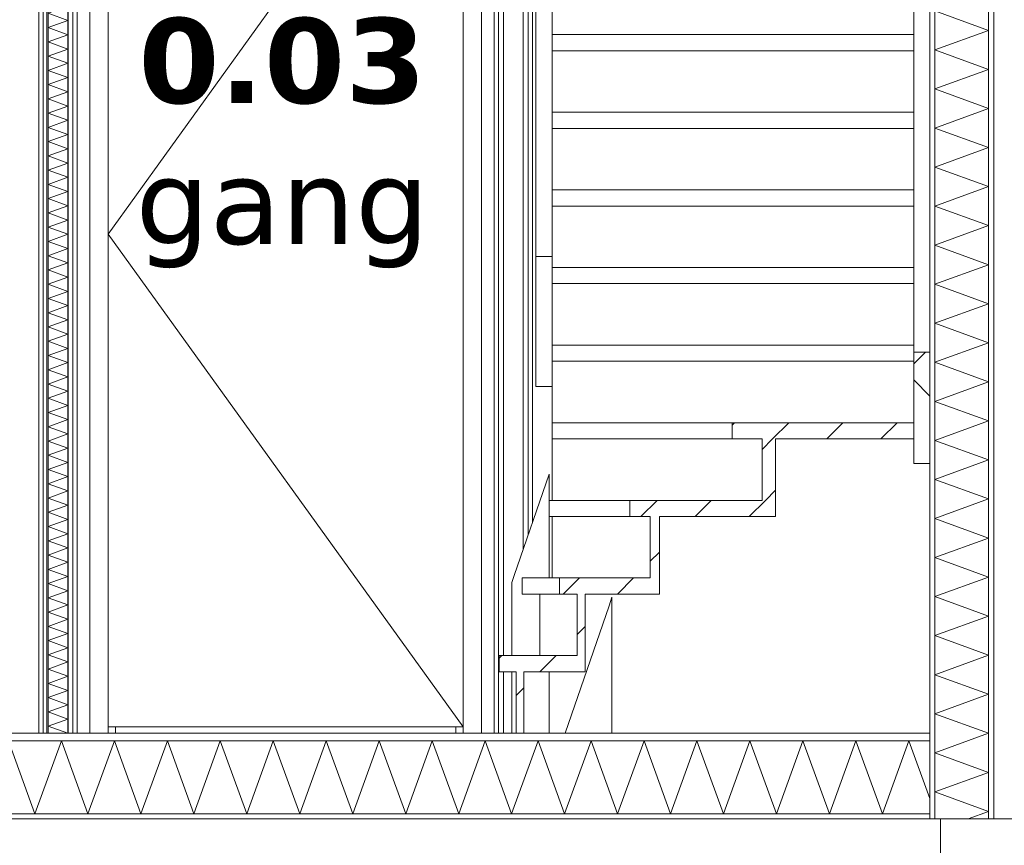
# Model space of a CAD drawing. Header units: millimetres. Extents: x -25778 to 297771, y -21930 to 17454.
# Tile 61 of 109: x 237126 to 239440, y -18992 to -17053. Entities that reach past the tile are written whole.
import ezdxf

# ---------------------------------------------------------------- set-up
doc = ezdxf.new("R2010")
doc.units = ezdxf.units.MM
doc.header["$MEASUREMENT"] = 0
for name, color, linetype in [('New_13 Vloeren op grondslag', 7, 'Continuous'), ('New_13 Vloeren op grondslag Doorsnede-arcering', 7, 'Continuous'), ('New_13 Vloeren op grondslag Laagscheidingslijnen', 7, 'Continuous'), ('New_16 Fundering', 7, 'Continuous'), ('New_16 Fundering Laagscheidingslijnen', 7, 'Continuous'), ('New_22 C Binnenwanden', 7, 'Continuous'), ('New_22 C Binnenwanden Deuren', 7, 'Continuous'), ('New_22 C Binnenwanden Doorsnede-arcering', 7, 'Continuous'), ('New_22 C Binnenwanden Laagscheidingslijnen', 7, 'Continuous'), ('New_24 Trappen', 7, 'Continuous'), ('New_24 Trappen Doorsnede-arcering', 7, 'Continuous'), ('New_24 Trappen Laagscheidingslijnen', 7, 'Continuous'), ('Tekst_dim Algemeen', 7, 'Continuous')]:
    doc.layers.add(name, color=color, linetype=linetype)
doc.styles.add('GENERATED_STYLE_2', font='verdana.ttf')
pattern_1 = [(270, (230440.066, -18728.747), (50, 0), [])]
pattern_2 = [(45, (230440.07, -18728.75), (-63.6396, 63.6396), [])]

# ---------------------------------------------------------------- blocks, each defined once
blk = doc.blocks.new('*X1296', base_point=(230440.1, -18728.7))
at = {"layer": 'New_22 C Binnenwanden Doorsnede-arcering', "color": 7, "linetype": 'Continuous', "lineweight": 0}
for p, q in [((237233, -15817.7), (237193.1, -15832.3)), ((237239.1, -15849), (237193.1, -15832.3)), ((237239.1, -15849), (237193.1, -15865.8)), ((237239.1, -15882.5), (237193.1, -15865.8)), ((237239.1, -15882.5), (237193.1, -15899.2)), ((237239.1, -15916), (237193.1, -15899.2)), ((237239.1, -15916), (237193.1, -15932.7)), ((237239.1, -15949.5), (237193.1, -15932.7)), ((237239.1, -15949.5), (237193.1, -15966.2)), ((237239.1, -15983), (237193.1, -15966.2)), ((237239.1, -15983), (237193.1, -15999.7)), ((237239.1, -16016.4), (237193.1, -15999.7)), ((237239.1, -16016.4), (237193.1, -16033.2)), ((237239.1, -16049.9), (237193.1, -16033.2)), ((237239.1, -16049.9), (237193.1, -16066.7)), ((237239.1, -16083.4), (237193.1, -16066.7)), ((237239.1, -16083.4), (237193.1, -16100.2)), ((237239.1, -16116.9), (237193.1, -16100.2)), ((237239.1, -16116.9), (237193.1, -16133.6)), ((237239.1, -16150.4), (237193.1, -16133.6)), ((237239.1, -16150.4), (237193.1, -16167.1)), ((237239.1, -16183.9), (237193.1, -16167.1)), ((237239.1, -16183.9), (237193.1, -16200.6)), ((237239.1, -16217.4), (237193.1, -16200.6)), ((237239.1, -16217.4), (237193.1, -16234.1)), ((237239.1, -16250.8), (237193.1, -16234.1)), ((237239.1, -16250.8), (237193.1, -16267.6)), ((237239.1, -16284.3), (237193.1, -16267.6)), ((237239.1, -16284.3), (237193.1, -16301.1)), ((237239.1, -16317.8), (237193.1, -16301.1)), ((237239.1, -16317.8), (237193.1, -16334.6)), ((237239.1, -16351.3), (237193.1, -16334.6)), ((237239.1, -16351.3), (237193.1, -16368)), ((237239.1, -16384.8), (237193.1, -16368)), ((237239.1, -16384.8), (237193.1, -16401.5)), ((237239.1, -16418.3), (237193.1, -16401.5)), ((237239.1, -16418.3), (237193.1, -16435)), ((237239.1, -16451.7), (237193.1, -16435)), ((237239.1, -16451.7), (237193.1, -16468.5)), ((237239.1, -16485.2), (237193.1, -16468.5)), ((237239.1, -16485.2), (237193.1, -16502)), ((237239.1, -16518.7), (237193.1, -16502)), ((237239.1, -16518.7), (237193.1, -16535.5)), ((237239.1, -16552.2), (237193.1, -16535.5)), ((237239.1, -16552.2), (237193.1, -16568.9)), ((237239.1, -16585.7), (237193.1, -16568.9)), ((237239.1, -16585.7), (237193.1, -16602.4)), ((237239.1, -16619.2), (237193.1, -16602.4)), ((237239.1, -16619.2), (237193.1, -16635.9)), ((237239.1, -16652.7), (237193.1, -16635.9)), ((237239.1, -16652.7), (237193.1, -16669.4)), ((237239.1, -16686.1), (237193.1, -16669.4)), ((237239.1, -16686.1), (237193.1, -16702.9)), ((237239.1, -16719.6), (237193.1, -16702.9)), ((237239.1, -16719.6), (237193.1, -16736.4)), ((237239.1, -16753.1), (237193.1, -16736.4)), ((237239.1, -16753.1), (237193.1, -16769.9)), ((237239.1, -16786.6), (237193.1, -16769.9)), ((237239.1, -16786.6), (237193.1, -16803.3)), ((237239.1, -16820.1), (237193.1, -16803.3)), ((237239.1, -16820.1), (237193.1, -16836.8)), ((237239.1, -16853.6), (237193.1, -16836.8)), ((237239.1, -16853.6), (237193.1, -16870.3)), ((237239.1, -16887.1), (237193.1, -16870.3)), ((237239.1, -16887.1), (237193.1, -16903.8)), ((237239.1, -16920.5), (237193.1, -16903.8)), ((237239.1, -16920.5), (237193.1, -16937.3)), ((237239.1, -16954), (237193.1, -16937.3)), ((237239.1, -16954), (237193.1, -16970.8)), ((237239.1, -16987.5), (237193.1, -16970.8)), ((237239.1, -16987.5), (237193.1, -17004.3)), ((237239.1, -17021), (237193.1, -17004.3)), ((237239.1, -17021), (237193.1, -17037.7)), ((237239.1, -17054.5), (237193.1, -17037.7)), ((237239.1, -17054.5), (237193.1, -17071.2)), ((237239.1, -17088), (237193.1, -17071.2)), ((237239.1, -17088), (237193.1, -17104.7)), ((237239.1, -17121.5), (237193.1, -17104.7)), ((237239.1, -17121.5), (237193.1, -17138.2)), ((237239.1, -17154.9), (237193.1, -17138.2)), ((237239.1, -17154.9), (237193.1, -17171.7)), ((237239.1, -17188.4), (237193.1, -17171.7)), ((237239.1, -17188.4), (237193.1, -17205.2)), ((237239.1, -17221.9), (237193.1, -17205.2)), ((237239.1, -17221.9), (237193.1, -17238.7)), ((237239.1, -17255.4), (237193.1, -17238.7)), ((237239.1, -17255.4), (237193.1, -17272.1)), ((237239.1, -17288.9), (237193.1, -17272.1)), ((237239.1, -17288.9), (237193.1, -17305.6)), ((237239.1, -17322.4), (237193.1, -17305.6)), ((237239.1, -17322.4), (237193.1, -17339.1)), ((237239.1, -17355.9), (237193.1, -17339.1)), ((237239.1, -17355.9), (237193.1, -17372.6)), ((237239.1, -17389.3), (237193.1, -17372.6)), ((237239.1, -17389.3), (237193.1, -17406.1)), ((237239.1, -17422.8), (237193.1, -17406.1)), ((237239.1, -17422.8), (237193.1, -17439.6)), ((237239.1, -17456.3), (237193.1, -17439.6)), ((237239.1, -17456.3), (237193.1, -17473)), ((237239.1, -17489.8), (237193.1, -17473)), ((237239.1, -17489.8), (237193.1, -17506.5)), ((237239.1, -17523.3), (237193.1, -17506.5)), ((237239.1, -17523.3), (237193.1, -17540)), ((237239.1, -17556.8), (237193.1, -17540)), ((237239.1, -17556.8), (237193.1, -17573.5)), ((237239.1, -17590.2), (237193.1, -17573.5)), ((237239.1, -17590.2), (237193.1, -17607)), ((237239.1, -17623.7), (237193.1, -17607)), ((237239.1, -17623.7), (237193.1, -17640.5)), ((237239.1, -17657.2), (237193.1, -17640.5)), ((237239.1, -17657.2), (237193.1, -17674)), ((237239.1, -17690.7), (237193.1, -17674)), ((237239.1, -17690.7), (237193.1, -17707.4)), ((237239.1, -17724.2), (237193.1, -17707.4)), ((237239.1, -17724.2), (237193.1, -17740.9)), ((237239.1, -17757.7), (237193.1, -17740.9)), ((237239.1, -17757.7), (237193.1, -17774.4)), ((237239.1, -17791.2), (237193.1, -17774.4)), ((237239.1, -17791.2), (237193.1, -17807.9)), ((237239.1, -17824.6), (237193.1, -17807.9)), ((237239.1, -17824.6), (237193.1, -17841.4)), ((237239.1, -17858.1), (237193.1, -17841.4)), ((237239.1, -17858.1), (237193.1, -17874.9)), ((237239.1, -17891.6), (237193.1, -17874.9)), ((237239.1, -17891.6), (237193.1, -17908.4)), ((237239.1, -17925.1), (237193.1, -17908.4)), ((237239.1, -17925.1), (237193.1, -17941.8)), ((237239.1, -17958.6), (237193.1, -17941.8)), ((237239.1, -17958.6), (237193.1, -17975.3)), ((237239.1, -17992.1), (237193.1, -17975.3)), ((237239.1, -17992.1), (237193.1, -18008.8)), ((237239.1, -18025.6), (237193.1, -18008.8)), ((237239.1, -18025.6), (237193.1, -18042.3)), ((237239.1, -18059), (237193.1, -18042.3)), ((237239.1, -18059), (237193.1, -18075.8)), ((237239.1, -18092.5), (237193.1, -18075.8)), ((237239.1, -18092.5), (237193.1, -18109.3)), ((237239.1, -18126), (237193.1, -18109.3)), ((237239.1, -18126), (237193.1, -18142.8)), ((237239.1, -18159.5), (237193.1, -18142.8)), ((237239.1, -18159.5), (237193.1, -18176.2)), ((237239.1, -18193), (237193.1, -18176.2)), ((237239.1, -18193), (237193.1, -18209.7)), ((237239.1, -18226.5), (237193.1, -18209.7)), ((237239.1, -18226.5), (237193.1, -18243.2)), ((237239.1, -18260), (237193.1, -18243.2)), ((237239.1, -18260), (237193.1, -18276.7)), ((237239.1, -18293.4), (237193.1, -18276.7)), ((237239.1, -18293.4), (237193.1, -18310.2)), ((237239.1, -18326.9), (237193.1, -18310.2)), ((237239.1, -18326.9), (237193.1, -18343.7)), ((237239.1, -18360.4), (237193.1, -18343.7)), ((237239.1, -18360.4), (237193.1, -18377.2)), ((237239.1, -18393.9), (237193.1, -18377.2)), ((237239.1, -18393.9), (237193.1, -18410.6)), ((237239.1, -18427.4), (237193.1, -18410.6)), ((237239.1, -18427.4), (237193.1, -18444.1)), ((237239.1, -18460.9), (237193.1, -18444.1)), ((237239.1, -18460.9), (237193.1, -18477.6)), ((237239.1, -18494.3), (237193.1, -18477.6)), ((237239.1, -18494.3), (237193.1, -18511.1)), ((237239.1, -18527.8), (237193.1, -18511.1)), ((237239.1, -18527.8), (237193.1, -18544.6)), ((237239.1, -18561.3), (237193.1, -18544.6)), ((237239.1, -18561.3), (237193.1, -18578.1)), ((237239.1, -18594.8), (237193.1, -18578.1)), ((237239.1, -18594.8), (237193.1, -18611.5)), ((237239.1, -18628.3), (237193.1, -18611.5)), ((237239.1, -18628.3), (237193.1, -18645)), ((237239.1, -18661.8), (237193.1, -18645)), ((237239.1, -18661.8), (237193.1, -18678.5)), ((237239.1, -18695.3), (237193.1, -18678.5)), ((237239.1, -18695.3), (237193.1, -18712)), ((237239.1, -18728.7), (237193.1, -18712))]:
    blk.add_line(p, q, dxfattribs=at)
blk = doc.blocks.new('Section Element_1270_5', base_point=(230440.1, -18728.7))
at = {"layer": 'New_22 C Binnenwanden Doorsnede-arcering', "linetype": 'Continuous', "lineweight": 0, "true_color": 0x000000}
h = blk.add_hatch(dxfattribs=at)
h.set_pattern_fill('325_Houtachtig_plaatmate_E4', color=18, style=0, pattern_type=2)
h.set_pattern_definition(pattern_1)
h.paths.add_polyline_path([(237181.1, -15817.7), (237181.1, -18728.7), (237193.1, -18728.7), (237193.1, -15817.7)])
h = blk.add_hatch(dxfattribs=at)
h.set_pattern_fill('325_Houtachtig_plaatmate_E4', color=18, style=0, pattern_type=2)
h.set_pattern_definition(pattern_1)
h.paths.add_polyline_path([(237251.1, -15817.7), (237239.1, -15817.7), (237239.1, -18728.7), (237251.1, -18728.7)])
at = {"layer": 'New_22 C Binnenwanden', "color": 1, "linetype": 'Continuous', "lineweight": 0}
for p, q in [((237181.1, -15885.7), (237181.1, -18728.7)), ((237251.1, -15885.7), (237251.1, -18728.7))]:
    blk.add_line(p, q, dxfattribs=at)
at = {"layer": 'New_22 C Binnenwanden Laagscheidingslijnen', "color": 1, "linetype": 'Continuous', "lineweight": 0}
for p, q in [((237193.1, -15817.7), (237193.1, -18728.7)), ((237239.1, -15817.7), (237239.1, -18728.7))]:
    blk.add_line(p, q, dxfattribs=at)
at = {"layer": 'New_22 C Binnenwanden Laagscheidingslijnen', "color": 1, "linetype": 'Continuous', "lineweight": 0, "flags": 128}
for points in [[(237181.1, -15817.7), (237181.1, -15829.7), (237181.1, -15873.7), (237181.1, -15885.7)], [(237251.1, -15817.7), (237251.1, -15829.7), (237251.1, -15873.7), (237251.1, -15885.7)]]:
    blk.add_lwpolyline(points, dxfattribs=at)
at = {"layer": 'New_22 C Binnenwanden', "lineweight": 0}
blk.add_blockref('*X1296', (230440.1, -18728.7), dxfattribs=at)
blk = doc.blocks.new('*X1301', base_point=(230440.1, -18728.7))
at = {"layer": 'New_22 C Binnenwanden Doorsnede-arcering', "color": 7, "linetype": 'Continuous', "lineweight": 0}
for p, q in [((239403.1, -17077.8), (239277.1, -17031.9)), ((239403.1, -17077.8), (239277.1, -17123.6)), ((239403.1, -17169.5), (239277.1, -17123.6)), ((239403.1, -17169.5), (239277.1, -17215.4)), ((239403.1, -17261.2), (239277.1, -17215.4)), ((239403.1, -17261.2), (239277.1, -17307.1)), ((239403.1, -17352.9), (239277.1, -17307.1)), ((239403.1, -17352.9), (239277.1, -17398.8)), ((239403.1, -17444.7), (239277.1, -17398.8)), ((239403.1, -17444.7), (239277.1, -17490.5)), ((239403.1, -17536.4), (239277.1, -17490.5)), ((239403.1, -17536.4), (239277.1, -17582.2)), ((239403.1, -17628.1), (239277.1, -17582.2)), ((239403.1, -17628.1), (239277.1, -17674)), ((239403.1, -17719.8), (239277.1, -17674)), ((239403.1, -17719.8), (239277.1, -17765.7)), ((239403.1, -17811.5), (239277.1, -17765.7)), ((239403.1, -17811.5), (239277.1, -17857.4)), ((239403.1, -17903.3), (239277.1, -17857.4)), ((239403.1, -17903.3), (239277.1, -17949.1)), ((239403.1, -17995), (239277.1, -17949.1)), ((239403.1, -17995), (239277.1, -18040.8)), ((239403.1, -18086.7), (239277.1, -18040.8)), ((239403.1, -18086.7), (239277.1, -18132.6)), ((239403.1, -18178.4), (239277.1, -18132.6)), ((239403.1, -18178.4), (239277.1, -18224.3)), ((239403.1, -18270.1), (239277.1, -18224.3)), ((239403.1, -18270.1), (239277.1, -18316)), ((239403.1, -18361.9), (239277.1, -18316)), ((239403.1, -18361.9), (239277.1, -18407.7)), ((239403.1, -18453.6), (239277.1, -18407.7)), ((239403.1, -18453.6), (239277.1, -18499.4)), ((239403.1, -18545.3), (239277.1, -18499.4)), ((239403.1, -18545.3), (239277.1, -18591.2)), ((239403.1, -18637), (239277.1, -18591.2)), ((239403.1, -18637), (239277.1, -18682.9)), ((239403.1, -18728.7), (239277.1, -18682.9)), ((239403.1, -18728.7), (239277.1, -18774.6)), ((239403.1, -18820.5), (239277.1, -18774.6)), ((239403.1, -18820.5), (239277.1, -18866.3)), ((239403.1, -18912.2), (239277.1, -18866.3)), ((239403.1, -18912.2), (239354.8, -18929.7))]:
    blk.add_line(p, q, dxfattribs=at)
blk = doc.blocks.new('Section Element_1273_5', base_point=(230440.1, -18728.7))
at = {"layer": 'New_22 C Binnenwanden Doorsnede-arcering', "linetype": 'Continuous', "lineweight": 0, "true_color": 0x000000}
h = blk.add_hatch(dxfattribs=at)
h.set_pattern_fill('325_Houtachtig_plaatmate_E4', color=18, style=0, pattern_type=2)
h.set_pattern_definition(pattern_1)
h.paths.add_polyline_path([(239265.1, -18929.7), (239277.1, -18929.7), (239277.1, -15628.7), (239265.1, -15628.7)])
h = blk.add_hatch(dxfattribs=at)
h.set_pattern_fill('325_Houtachtig_plaatmate_E4', color=18, style=0, pattern_type=2)
h.set_pattern_definition(pattern_1)
h.paths.add_polyline_path([(239403.1, -18929.7), (239415.1, -18929.7), (239415.1, -15628.7), (239403.1, -15628.7)])
at = {"layer": 'New_22 C Binnenwanden', "color": 1, "linetype": 'Continuous', "lineweight": 0}
for p, q in [((239265.1, -15628.7), (239265.1, -17833.9)), ((239415.1, -15628.7), (239415.1, -18929.7)), ((239265.1, -18095), (239265.1, -18728.7))]:
    blk.add_line(p, q, dxfattribs=at)
at = {"layer": 'New_22 C Binnenwanden', "color": 1, "linetype": 'Continuous', "lineweight": 0, "flags": 128}
blk.add_lwpolyline([(239290.1, -18929.7), (239277.1, -18929.7), (239265.1, -18929.7)], dxfattribs=at)
at = {"layer": 'New_22 C Binnenwanden Laagscheidingslijnen', "color": 1, "linetype": 'Continuous', "lineweight": 0}
for p, q in [((239277.1, -15628.7), (239277.1, -18929.7)), ((239403.1, -15628.7), (239403.1, -18929.7)), ((239265.1, -17833.9), (239265.1, -18095))]:
    blk.add_line(p, q, dxfattribs=at)
at = {"layer": 'New_22 C Binnenwanden Laagscheidingslijnen', "color": 1, "linetype": 'Continuous', "lineweight": 0, "flags": 128}
blk.add_lwpolyline([(239265.1, -18728.7), (239265.1, -18746.7), (239265.1, -18917.7), (239265.1, -18929.7)], dxfattribs=at)
at = {"layer": 'New_22 C Binnenwanden', "lineweight": 0}
blk.add_blockref('*X1301', (230440.1, -18728.7), dxfattribs=at)
blk = doc.blocks.new('*X1359', base_point=(230440.1, -18728.7))
at = {"layer": 'New_13 Vloeren op grondslag Doorsnede-arcering', "color": 7, "linetype": 'Continuous', "lineweight": 0}
for p, q in [((237161.9, -18917.7), (237099.6, -18746.7)), ((237161.9, -18917.7), (237224.1, -18746.7)), ((237286.3, -18917.7), (237224.1, -18746.7)), ((237286.3, -18917.7), (237348.6, -18746.7)), ((237410.8, -18917.7), (237348.6, -18746.7)), ((237410.8, -18917.7), (237473.1, -18746.7)), ((237535.3, -18917.7), (237473.1, -18746.7)), ((237535.3, -18917.7), (237597.5, -18746.7)), ((237659.8, -18917.7), (237597.5, -18746.7)), ((237659.8, -18917.7), (237722, -18746.7)), ((237784.3, -18917.7), (237722, -18746.7)), ((237784.3, -18917.7), (237846.5, -18746.7)), ((237908.7, -18917.7), (237846.5, -18746.7)), ((237908.7, -18917.7), (237971, -18746.7)), ((238033.2, -18917.7), (237971, -18746.7)), ((238033.2, -18917.7), (238095.5, -18746.7)), ((238157.7, -18917.7), (238095.5, -18746.7)), ((238157.7, -18917.7), (238219.9, -18746.7)), ((238282.2, -18917.7), (238219.9, -18746.7)), ((238282.2, -18917.7), (238344.4, -18746.7)), ((238406.6, -18917.7), (238344.4, -18746.7)), ((238406.6, -18917.7), (238468.9, -18746.7)), ((238531.1, -18917.7), (238468.9, -18746.7)), ((238531.1, -18917.7), (238593.4, -18746.7)), ((238655.6, -18917.7), (238593.4, -18746.7)), ((238655.6, -18917.7), (238717.8, -18746.7)), ((238780.1, -18917.7), (238717.8, -18746.7)), ((238780.1, -18917.7), (238842.3, -18746.7)), ((238904.6, -18917.7), (238842.3, -18746.7)), ((238904.6, -18917.7), (238966.8, -18746.7)), ((239029, -18917.7), (238966.8, -18746.7)), ((239029, -18917.7), (239091.3, -18746.7)), ((239153.5, -18917.7), (239091.3, -18746.7)), ((239153.5, -18917.7), (239215.8, -18746.7)), ((239265.1, -18882.2), (239215.8, -18746.7))]:
    blk.add_line(p, q, dxfattribs=at)
blk = doc.blocks.new('Section Element_1308_5', base_point=(230440.1, -18728.7))
at = {"layer": 'New_13 Vloeren op grondslag Doorsnede-arcering', "linetype": 'Continuous', "lineweight": 0, "true_color": 0x000000}
h = blk.add_hatch(dxfattribs=at)
h.set_pattern_fill('325_Houtachtig_plaatmate_E4', color=18, style=0, pattern_type=2)
h.set_pattern_definition([(0, (230440.066, -18728.747), (0, 50), [])])
h.paths.add_polyline_path([(235115.1, -18746.7), (239265.1, -18746.7), (239265.1, -18728.7), (235115.1, -18728.7)])
h = blk.add_hatch(dxfattribs=at)
h.set_pattern_fill('720_Gips_0005', color=18, style=0, pattern_type=2)
h.set_pattern_definition([(0, (230440.07, -18728.75), (0, 173.205), [0, -100]), (0, (230490.07, -18642.14), (0, 173.205), [0, -100])])
h.paths.add_polyline_path([(239265.1, -18917.7), (235115.1, -18917.7), (235115.1, -18929.7), (239265.1, -18929.7)])
at = {"layer": 'New_13 Vloeren op grondslag', "color": 9, "linetype": 'Continuous', "lineweight": 0}
for p, q in [((237181.1, -18728.7), (235115.1, -18728.7)), ((238292.9, -18728.7), (237251.1, -18728.7)), ((239265.1, -18728.7), (238310.9, -18728.7)), ((239265.1, -18929.7), (235115.1, -18929.7))]:
    blk.add_line(p, q, dxfattribs=at)
at = {"layer": 'New_13 Vloeren op grondslag Laagscheidingslijnen', "color": 9, "linetype": 'Continuous', "lineweight": 0}
for p, q in [((238310.9, -18728.7), (238292.9, -18728.7)), ((239265.1, -18746.7), (235115.1, -18746.7)), ((239265.1, -18917.7), (235115.1, -18917.7))]:
    blk.add_line(p, q, dxfattribs=at)
at = {"layer": 'New_13 Vloeren op grondslag Laagscheidingslijnen', "color": 9, "linetype": 'Continuous', "lineweight": 0, "flags": 128}
blk.add_lwpolyline([(237251.1, -18728.7), (237239.1, -18728.7), (237193.1, -18728.7), (237181.1, -18728.7)], dxfattribs=at)
at = {"layer": 'New_13 Vloeren op grondslag', "lineweight": 0}
blk.add_blockref('*X1359', (230440.1, -18728.7), dxfattribs=at)
blk = doc.blocks.new('Section Element_1319_5', base_point=(230440.1, -18728.7))
at = {"layer": 'New_16 Fundering', "color": 2, "linetype": 'Continuous', "lineweight": 0}
for p, q in [((239290.1, -18929.7), (239290.1, -19429.7)), ((239465.1, -18929.7), (239415.1, -18929.7)), ((239590.1, -18929.7), (239590.1, -19429.7)), ((239590.1, -19429.7), (239290.1, -19429.7))]:
    blk.add_line(p, q, dxfattribs=at)
at = {"layer": 'New_16 Fundering Laagscheidingslijnen', "color": 2, "linetype": 'Continuous', "lineweight": 0, "flags": 128}
for points in [[(239415.1, -18929.7), (239403.1, -18929.7), (239290.1, -18929.7)], [(239590.1, -18929.7), (239477.1, -18929.7), (239465.1, -18929.7)]]:
    blk.add_lwpolyline(points, dxfattribs=at)
blk = doc.blocks.new('Section Element_1332_5', base_point=(230440.1, -18728.7))
at = {"layer": 'New_22 C Binnenwanden Deuren', "color": 7, "linetype": 'Continuous', "lineweight": 0}
for p, q in [((237181.1, -16118.7), (237171.1, -16118.7)), ((237171.1, -16118.7), (237171.1, -16178.7)), ((237261.1, -16118.7), (237251.1, -16118.7)), ((237261.1, -16118.7), (237261.1, -16178.7)), ((237171.1, -16178.7), (237171.1, -18728.7)), ((237261.1, -16178.7), (237261.1, -18728.7)), ((237261.2, -16398.7), (237261.2, -17556.2)), ((237261.2, -18713.7), (237261.2, -17556.2))]:
    blk.add_line(p, q, dxfattribs=at)
blk = doc.blocks.new('Section Element_1483_5', base_point=(230440.1, -18728.7))
at = {"layer": 'New_24 Trappen Doorsnede-arcering', "linetype": 'Continuous', "lineweight": 0, "true_color": 0x000000}
h = blk.add_hatch(dxfattribs=at)
h.set_pattern_fill('310_Naaldhout__01__0005', color=18, style=0, pattern_type=2)
h.set_pattern_definition(pattern_2)
h.paths.add_polyline_path([(238292.9, -18584.4), (238292.9, -18728.7), (238310.9, -18728.7), (238310.9, -18584.4)])
at = {"layer": 'New_24 Trappen', "color": 2, "linetype": 'Continuous', "lineweight": 0}
for p, q in [((238292.9, -18584.4), (238292.9, -18728.7)), ((238310.9, -18584.4), (238310.9, -18728.7))]:
    blk.add_line(p, q, dxfattribs=at)
blk = doc.blocks.new('Section Element_1484_5', base_point=(230440.1, -18728.7))
at = {"layer": 'New_24 Trappen Doorsnede-arcering', "linetype": 'Continuous', "lineweight": 0, "true_color": 0x000000}
h = blk.add_hatch(dxfattribs=at)
h.set_pattern_fill('310_Naaldhout__01__0005', color=18, style=0, pattern_type=2)
h.set_pattern_definition(pattern_2)
h.paths.add_polyline_path([(238252.9, -18584.4), (238455.3, -18584.4), (238455.3, -18546.4), (238252.9, -18546.4)])
at = {"layer": 'New_24 Trappen', "color": 2, "linetype": 'Continuous', "lineweight": 0}
for p, q in [((238252.9, -18546.4), (238252.9, -18584.4)), ((238436.5, -18546.4), (238252.9, -18546.4)), ((238455.3, -18546.4), (238455.3, -18584.4)), ((238292.9, -18584.4), (238252.9, -18584.4)), ((238455.3, -18584.4), (238310.9, -18584.4))]:
    blk.add_line(p, q, dxfattribs=at)
blk = doc.blocks.new('Section Element_1485_5', base_point=(230440.1, -18728.7))
at = {"layer": 'New_24 Trappen Doorsnede-arcering', "linetype": 'Continuous', "lineweight": 0, "true_color": 0x000000}
h = blk.add_hatch(dxfattribs=at)
h.set_pattern_fill('310_Naaldhout__01__0005', color=18, style=0, pattern_type=2)
h.set_pattern_definition(pattern_2)
h.paths.add_polyline_path([(238436.5, -18402), (238436.5, -18546.4), (238455.3, -18546.4), (238455.3, -18402)])
at = {"layer": 'New_24 Trappen', "color": 149, "linetype": 'Continuous', "lineweight": 0, "true_color": 0x3c4244}
blk.add_line((238348.8, -18546.4), (238348.8, -18402), dxfattribs=at)
at = {"layer": 'New_24 Trappen', "color": 2, "linetype": 'Continuous', "lineweight": 0}
for p, q in [((238436.5, -18402), (238436.5, -18546.4)), ((238455.3, -18402), (238455.3, -18546.4))]:
    blk.add_line(p, q, dxfattribs=at)
blk = doc.blocks.new('Section Element_1486_5', base_point=(230440.1, -18728.7))
at = {"layer": 'New_24 Trappen Doorsnede-arcering', "linetype": 'Continuous', "lineweight": 0, "true_color": 0x000000}
h = blk.add_hatch(dxfattribs=at)
h.set_pattern_fill('310_Naaldhout__01__0005', color=18, style=0, pattern_type=2)
h.set_pattern_definition(pattern_2)
h.paths.add_polyline_path([(238394.7, -18402), (238629.7, -18402), (238629.7, -18364), (238394.7, -18364)])
at = {"layer": 'New_24 Trappen', "color": 149, "linetype": 'Continuous', "lineweight": 0, "true_color": 0x3c4244}
for p, q in [((238306.9, -18364), (238394.7, -18364)), ((238306.9, -18402), (238306.9, -18364)), ((238306.9, -18402), (238394.7, -18402))]:
    blk.add_line(p, q, dxfattribs=at)
at = {"layer": 'New_24 Trappen', "color": 2, "linetype": 'Continuous', "lineweight": 0}
for p, q in [((238394.7, -18364), (238394.7, -18402)), ((238608.1, -18364), (238394.7, -18364)), ((238629.7, -18364), (238629.7, -18402)), ((238436.5, -18402), (238394.7, -18402)), ((238629.7, -18402), (238455.3, -18402))]:
    blk.add_line(p, q, dxfattribs=at)
blk = doc.blocks.new('Section Element_1487_5', base_point=(230440.1, -18728.7))
at = {"layer": 'New_24 Trappen Doorsnede-arcering', "linetype": 'Continuous', "lineweight": 0, "true_color": 0x000000}
h = blk.add_hatch(dxfattribs=at)
h.set_pattern_fill('310_Naaldhout__01__0005', color=18, style=0, pattern_type=2)
h.set_pattern_definition(pattern_2)
h.paths.add_polyline_path([(238608.1, -18219.7), (238608.1, -18364), (238629.7, -18364), (238629.7, -18219.7)])
at = {"layer": 'New_24 Trappen', "color": 149, "linetype": 'Continuous', "lineweight": 0, "true_color": 0x3c4244}
blk.add_line((238377.1, -18364), (238377.1, -18219.7), dxfattribs=at)
at = {"layer": 'New_24 Trappen', "color": 2, "linetype": 'Continuous', "lineweight": 0}
for p, q in [((238608.1, -18219.7), (238608.1, -18364)), ((238629.7, -18219.7), (238629.7, -18364))]:
    blk.add_line(p, q, dxfattribs=at)
blk = doc.blocks.new('Section Element_1488_5', base_point=(230440.1, -18728.7))
at = {"layer": 'New_24 Trappen Doorsnede-arcering', "linetype": 'Continuous', "lineweight": 0, "true_color": 0x000000}
h = blk.add_hatch(dxfattribs=at)
h.set_pattern_fill('310_Naaldhout__01__0005', color=18, style=0, pattern_type=2)
h.set_pattern_definition(pattern_2)
h.paths.add_polyline_path([(238560.1, -18219.7), (238902.3, -18219.7), (238902.3, -18181.7), (238560.1, -18181.7)])
at = {"layer": 'New_24 Trappen', "color": 149, "linetype": 'Continuous', "lineweight": 0, "true_color": 0x3c4244}
for p, q in [((238370, -18181.7), (238560.1, -18181.7)), ((238370, -18219.7), (238370, -18181.7)), ((238370, -18219.7), (238560.1, -18219.7))]:
    blk.add_line(p, q, dxfattribs=at)
at = {"layer": 'New_24 Trappen', "color": 2, "linetype": 'Continuous', "lineweight": 0}
for p, q in [((238560.1, -18181.7), (238560.1, -18219.7)), ((238870.7, -18181.7), (238560.1, -18181.7)), ((238902.3, -18181.7), (238902.3, -18219.7)), ((238608.1, -18219.7), (238560.1, -18219.7)), ((238902.3, -18219.7), (238629.7, -18219.7))]:
    blk.add_line(p, q, dxfattribs=at)
blk = doc.blocks.new('Section Element_1489_5', base_point=(230440.1, -18728.7))
at = {"layer": 'New_24 Trappen Doorsnede-arcering', "linetype": 'Continuous', "lineweight": 0, "true_color": 0x000000}
h = blk.add_hatch(dxfattribs=at)
h.set_pattern_fill('310_Naaldhout__01__0005', color=18, style=0, pattern_type=2)
h.set_pattern_definition(pattern_2)
h.paths.add_polyline_path([(238870.7, -18037.3), (238870.7, -18181.7), (238902.3, -18181.7), (238902.3, -18037.3)])
at = {"layer": 'New_24 Trappen', "color": 149, "linetype": 'Continuous', "lineweight": 0, "true_color": 0x3c4244}
blk.add_line((238377.1, -18181.7), (238377.1, -18037.3), dxfattribs=at)
at = {"layer": 'New_24 Trappen', "color": 2, "linetype": 'Continuous', "lineweight": 0}
for p, q in [((238870.7, -18037.3), (238870.7, -18181.7)), ((238902.3, -18037.3), (238902.3, -18181.7))]:
    blk.add_line(p, q, dxfattribs=at)
blk = doc.blocks.new('Section Element_1490_5', base_point=(230440.1, -18728.7))
at = {"layer": 'New_24 Trappen Doorsnede-arcering', "linetype": 'Continuous', "lineweight": 0, "true_color": 0x000000}
h = blk.add_hatch(dxfattribs=at)
h.set_pattern_fill('310_Naaldhout__01__0005', color=18, style=0, pattern_type=2)
h.set_pattern_definition(pattern_2)
h.paths.add_polyline_path([(238800.6, -18037.3), (239227.1, -18037.3), (239227.1, -17999.3), (238800.6, -17999.3)])
at = {"layer": 'New_24 Trappen', "color": 149, "linetype": 'Continuous', "lineweight": 0, "true_color": 0x3c4244}
for p, q in [((238377.1, -17999.3), (238800.6, -17999.3)), ((238377.1, -18037.3), (238377.1, -17999.3)), ((238377.1, -18037.3), (238800.6, -18037.3))]:
    blk.add_line(p, q, dxfattribs=at)
at = {"layer": 'New_24 Trappen', "color": 2, "linetype": 'Continuous', "lineweight": 0}
for p, q in [((238800.6, -17999.3), (238800.6, -18037.3)), ((239227.1, -17999.3), (238800.6, -17999.3)), ((238870.7, -18037.3), (238800.6, -18037.3)), ((239227.1, -18037.3), (238902.3, -18037.3))]:
    blk.add_line(p, q, dxfattribs=at)
blk = doc.blocks.new('Section Element_1491_5', base_point=(230440.1, -18728.7))
at = {"layer": 'New_24 Trappen', "color": 149, "linetype": 'Continuous', "lineweight": 0, "true_color": 0x3c4244}
blk.add_line((238377.1, -17999.3), (238377.1, -17855), dxfattribs=at)
blk = doc.blocks.new('Section Element_1492_5', base_point=(230440.1, -18728.7))
at = {"layer": 'New_24 Trappen', "color": 149, "linetype": 'Continuous', "lineweight": 0, "true_color": 0x3c4244}
for p, q in [((238377.1, -17817), (239227.1, -17817)), ((238377.1, -17855), (238377.1, -17817)), ((238377.1, -17855), (239227.1, -17855))]:
    blk.add_line(p, q, dxfattribs=at)
blk = doc.blocks.new('Section Element_1494_5', base_point=(230440.1, -18728.7))
at = {"layer": 'New_24 Trappen', "color": 149, "linetype": 'Continuous', "lineweight": 0, "true_color": 0x3c4244}
for p, q in [((238377.1, -17634.6), (239227.1, -17634.6)), ((238377.1, -17672.6), (238377.1, -17634.6)), ((238377.1, -17672.6), (239227.1, -17672.6))]:
    blk.add_line(p, q, dxfattribs=at)
blk = doc.blocks.new('Section Element_1496_5', base_point=(230440.1, -18728.7))
at = {"layer": 'New_24 Trappen', "color": 149, "linetype": 'Continuous', "lineweight": 0, "true_color": 0x3c4244}
for p, q in [((238377.1, -17452.3), (239227.1, -17452.3)), ((238377.1, -17490.3), (239227.1, -17490.3))]:
    blk.add_line(p, q, dxfattribs=at)
blk = doc.blocks.new('Section Element_1498_5', base_point=(230440.1, -18728.7))
at = {"layer": 'New_24 Trappen', "color": 149, "linetype": 'Continuous', "lineweight": 0, "true_color": 0x3c4244}
for p, q in [((238377.1, -17269.9), (239227.1, -17269.9)), ((238377.1, -17307.9), (239227.1, -17307.9))]:
    blk.add_line(p, q, dxfattribs=at)
blk = doc.blocks.new('Section Element_1500_5', base_point=(230440.1, -18728.7))
at = {"layer": 'New_24 Trappen', "color": 149, "linetype": 'Continuous', "lineweight": 0, "true_color": 0x3c4244}
for p, q in [((238377.1, -17087.6), (239227.1, -17087.6)), ((238377.1, -17125.6), (239227.1, -17125.6))]:
    blk.add_line(p, q, dxfattribs=at)
blk = doc.blocks.new('Section Element_1516_5', base_point=(230440.1, -18728.7))
at = {"layer": 'New_24 Trappen', "color": 149, "linetype": 'Continuous', "lineweight": 0, "true_color": 0x3c4244}
for p, q in [((238339.1, -16514.5), (238377.1, -16514.5)), ((238339.1, -16707.5), (238339.1, -16514.5)), ((238377.1, -16707.5), (238377.1, -16514.5)), ((238339.1, -16889.8), (238339.1, -16707.5)), ((238377.1, -16889.8), (238377.1, -16707.5)), ((238339.1, -17072.2), (238339.1, -16889.8)), ((238377.1, -17072.2), (238377.1, -16889.8)), ((238339.1, -17254.5), (238339.1, -17072.2)), ((238377.1, -17254.5), (238377.1, -17072.2)), ((238339.1, -17436.9), (238339.1, -17254.5)), ((238377.1, -17436.9), (238377.1, -17254.5)), ((238339.1, -17608.7), (238339.1, -17436.9)), ((238377.1, -17608.7), (238377.1, -17436.9)), ((238339.1, -17913.9), (238339.1, -17608.7)), ((238339.1, -17608.7), (238377.1, -17608.7)), ((238377.1, -17608.7), (238377.1, -17634.6)), ((238377.1, -17672.6), (238377.1, -17817)), ((238377.1, -17913.9), (238339.1, -17913.9)), ((238287.9, -18357.9), (238370, -18120.5)), ((238370, -18120.5), (238370, -18181.7)), ((238370, -18219.7), (238370, -18364)), ((238282.9, -18374.6), (238287.9, -18357.9)), ((238282.9, -18546.4), (238282.9, -18374.6)), ((238517.9, -18408.7), (238511.7, -18429.7)), ((238517.9, -18728.7), (238517.9, -18408.7)), ((238511.7, -18429.7), (238408.3, -18728.7)), ((238282.9, -18728.7), (238282.9, -18584.4)), ((238370, -18584.4), (238370, -18728.7))]:
    blk.add_line(p, q, dxfattribs=at)
blk = doc.blocks.new('Section Element_1517_5', base_point=(230440.1, -18728.7))
at = {"layer": 'New_24 Trappen Doorsnede-arcering', "linetype": 'Continuous', "lineweight": 0, "true_color": 0x000000}
h = blk.add_hatch(dxfattribs=at)
h.set_pattern_fill('305_Loofhout__01__0005', color=18, style=0, pattern_type=2)
h.set_pattern_definition([(45, (230440.07, -18728.75), (-141.4214, 141.4214), []), (135, (230440.07, -18728.75), (141.4214, 141.4214), [])])
h.paths.add_polyline_path([(239265.1, -17833.9), (239227.1, -17833.9), (239227.1, -18095), (239265.1, -18095)])
at = {"layer": 'New_24 Trappen', "color": 149, "linetype": 'Continuous', "lineweight": 0, "true_color": 0x3c4244}
for p, q in [((239066.3, -15993.5), (239072.6, -15974.5)), ((239265.1, -16027.8), (239072.6, -15974.5)), ((239233.1, -16028.9), (239072.6, -15974.5)), ((239014.6, -16148.6), (239053.6, -16031.5)), ((239189.1, -16161.1), (239233.1, -16028.9)), ((239227.1, -16157.4), (239233.1, -16028.9)), ((239227.1, -16340.8), (239227.1, -16157.4)), ((239227.1, -16524.2), (239227.1, -16340.8)), ((239227.1, -16707.5), (239227.1, -16524.2)), ((239227.1, -16889.8), (239227.1, -16707.5)), ((239227.1, -17072.2), (239227.1, -16889.8)), ((239227.1, -17254.5), (239227.1, -17072.2)), ((239227.1, -17436.9), (239227.1, -17254.5)), ((239227.1, -17618.1), (239227.1, -17436.9)), ((239227.1, -17799.3), (239227.1, -17618.1)), ((239227.1, -17833.9), (239227.1, -17799.3))]:
    blk.add_line(p, q, dxfattribs=at)
at = {"layer": 'New_24 Trappen', "color": 2, "linetype": 'Continuous', "lineweight": 0}
for p, q in [((239227.1, -17833.9), (239227.1, -17999.3)), ((239265.1, -17833.9), (239227.1, -17833.9)), ((239227.1, -18037.3), (239227.1, -18095)), ((239265.1, -18095), (239227.1, -18095))]:
    blk.add_line(p, q, dxfattribs=at)
at = {"layer": 'New_24 Trappen Laagscheidingslijnen', "color": 2, "linetype": 'Continuous', "lineweight": 0}
blk.add_line((239227.1, -17999.3), (239227.1, -18037.3), dxfattribs=at)
blk = doc.blocks.new('Section Element_1520_5', base_point=(230440.1, -18728.7))
at = {"layer": 'New_22 C Binnenwanden', "color": 149, "linetype": 'Continuous', "lineweight": 0, "true_color": 0x3c4244}
for p, q in [((238252.9, -15829.7), (238263.1, -15829.7)), ((238263.1, -15829.7), (238309.1, -15829.7)), ((238263.1, -18546.4), (238263.1, -15829.7)), ((238309.1, -15829.7), (238321.1, -15829.7)), ((238309.1, -18296.7), (238309.1, -15829.7)), ((238321.1, -15829.7), (238321.1, -18262)), ((238251.1, -18728.7), (238251.1, -15885.7)), ((238263.1, -18728.7), (238263.1, -18584.4))]:
    blk.add_line(p, q, dxfattribs=at)
blk = doc.blocks.new('Section Element_1830_5', base_point=(230440.1, -18728.7))
at = {"layer": 'New_22 C Binnenwanden Deuren', "color": 7, "linetype": 'Continuous', "lineweight": 0}
for p, q in [((237291.1, -16118.7), (237291.1, -16178.7)), ((238211.1, -16118.7), (237291.1, -16118.7)), ((238211.1, -16178.7), (238211.1, -16118.7)), ((237291.1, -16178.7), (237291.1, -18728.7)), ((237351.1, -16365.7), (237351.1, -16178.7)), ((237351.1, -16178.7), (238151.1, -16178.7)), ((238151.1, -16178.7), (238151.1, -16365.7)), ((238211.1, -18728.7), (238211.1, -16178.7)), ((238151.1, -16365.7), (237351.1, -16365.7)), ((238168.1, -16398.7), (237334.1, -17556.2)), ((237334.1, -18713.7), (237334.1, -16398.7)), ((237334.1, -16398.7), (238168.1, -16398.7)), ((238168.1, -16398.7), (238168.1, -18713.7)), ((238168.1, -18713.7), (237334.1, -17556.2)), ((237334.1, -18713.7), (237334.1, -18728.7)), ((238168.1, -18713.7), (237334.1, -18713.7)), ((237351.1, -18728.7), (237351.1, -18713.7)), ((238151.1, -18713.7), (238151.1, -18728.7)), ((238168.1, -18728.7), (238168.1, -18713.7))]:
    blk.add_line(p, q, dxfattribs=at)
blk = doc.blocks.new('Section Element_1836_5', base_point=(230440.1, -18728.7))
at = {"layer": 'New_22 C Binnenwanden Deuren', "color": 7, "linetype": 'Continuous', "lineweight": 0}
for p, q in [((238241.1, -16118.7), (238241.1, -16178.7)), ((238241.1, -16118.7), (238251.1, -16118.7)), ((238321.1, -16118.7), (238331.1, -16118.7)), ((238331.1, -16118.7), (238331.1, -16178.7)), ((238241.1, -16178.7), (238241.1, -18728.7)), ((238331.1, -16178.7), (238331.1, -18233.1)), ((238241, -16398.7), (238241, -17556.2)), ((238241, -18713.7), (238241, -17556.2))]:
    blk.add_line(p, q, dxfattribs=at)

msp = doc.modelspace()

# ---------------------------------------------------------------- block references
at = {"layer": 'New_13 Vloeren op grondslag', "lineweight": 0}
msp.add_blockref('Section Element_1308_5', (230440.1, -18728.7), dxfattribs=at)
at = {"layer": 'New_16 Fundering', "lineweight": 0}
msp.add_blockref('Section Element_1319_5', (230440.1, -18728.7), dxfattribs=at)
at = {"layer": 'New_22 C Binnenwanden', "lineweight": 0}
for name in ['Section Element_1273_5', 'Section Element_1270_5', 'Section Element_1520_5']:
    msp.add_blockref(name, (230440.1, -18728.7), dxfattribs=at)
at = {"layer": 'New_22 C Binnenwanden Deuren', "lineweight": 0}
for name in ['Section Element_1332_5', 'Section Element_1830_5', 'Section Element_1836_5']:
    msp.add_blockref(name, (230440.1, -18728.7), dxfattribs=at)
at = {"layer": 'New_24 Trappen', "lineweight": 0}
for name in ['Section Element_1517_5', 'Section Element_1516_5', 'Section Element_1500_5', 'Section Element_1498_5', 'Section Element_1496_5', 'Section Element_1494_5', 'Section Element_1492_5', 'Section Element_1491_5', 'Section Element_1490_5', 'Section Element_1489_5', 'Section Element_1488_5', 'Section Element_1487_5', 'Section Element_1486_5', 'Section Element_1485_5', 'Section Element_1484_5', 'Section Element_1483_5']:
    msp.add_blockref(name, (230440.1, -18728.7), dxfattribs=at)

# ---------------------------------------------------------------- texts
at = {"layer": 'Tekst_dim Algemeen', "color": 9, "linetype": 'Continuous', "lineweight": 0, "insert": (237743.3, -17342.4), "char_height": 200, "attachment_point": 5, "line_spacing_factor": 0.991974, "style": 'GENERATED_STYLE_2'}
msp.add_mtext('\\A1;{\\pqc;\\fVerdana|b1|i0|c0|p0;\\W1.000000;0.03\\P\\pqc;\\fVerdana|b0|i0|c0|p0;\\W1.000000;gang}', dxfattribs=at)

doc.saveas('drawing.dxf')
